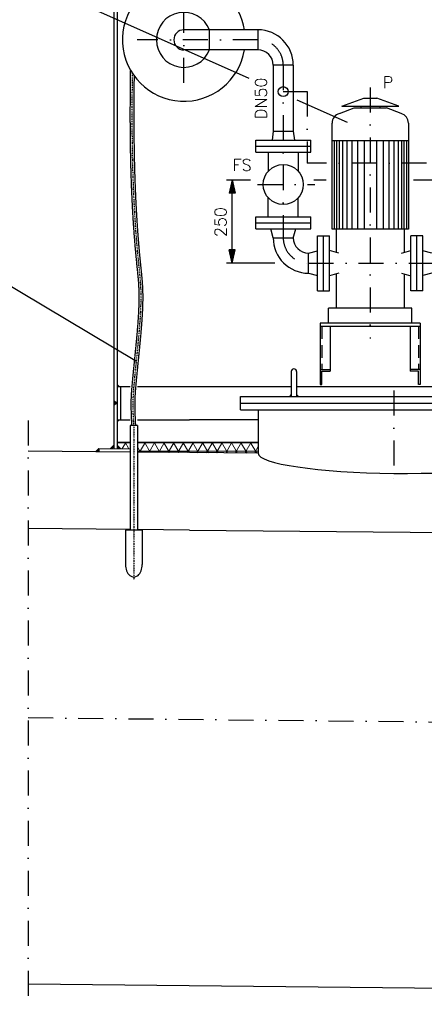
# Model space of a CAD drawing. Header units: inches. Extents: x -1548 to 30345, y -12744 to 2311.
# Tile 23 of 33: x 18542 to 19755, y -6966 to -4012. Entities that reach past the tile are written whole.
import ezdxf
from ezdxf.enums import TextEntityAlignment as Align

# ---------------------------------------------------------------- set-up
doc = ezdxf.new("R2010")
doc.units = ezdxf.units.IN
doc.header["$MEASUREMENT"] = 0
doc.linetypes.add('DASHDOT', pattern=[1, 0.5, -0.25, 0, -0.25])
doc.linetypes.add('HIDDEN', pattern=[0.375, 0.25, -0.125])
doc.layers.get('0').update_dxf_attribs({"linetype": 'CONTINUOUS'})
for name, color, linetype in [('1', 7, 'CONTINUOUS'), ('15', 7, 'CONTINUOUS'), ('2', 7, 'CONTINUOUS'), ('41', 7, 'CONTINUOUS'), ('6', 7, 'CONTINUOUS'), ('8', 7, 'CONTINUOUS')]:
    doc.layers.add(name, color=color, linetype=linetype)
doc.styles.add('ROMANS', font='ROMANS', dxfattribs={"height": 0.2})

msp = doc.modelspace()

# ---------------------------------------------------------------- hatches: boundary and pattern name
at = {"linetype": 'Continuous'}
h = msp.add_hatch(color=256, dxfattribs=at)
h.paths.add_polyline_path([(19181.6, -4502.5), (19179.4, -4502.5), (19179.4, -4532.5), (19188.4, -4532.5)])
h.paths.add_polyline_path([(19179.4, -4502.5), (19177.2, -4502.5), (19170.5, -4532.5), (19179.4, -4532.5)])
msp.add_hatch(color=256, dxfattribs=at).paths.add_polyline_path([(19179.4, -4742.5), (19170.5, -4702.5), (19188.4, -4702.5)])
h = msp.add_hatch(color=256, dxfattribs=at)
h.paths.add_polyline_path([(19181.6, -4732.5), (19179.4, -4732.5), (19179.4, -4702.5), (19188.4, -4702.5)])
h.paths.add_polyline_path([(19179.4, -4732.5), (19177.2, -4732.5), (19170.5, -4702.5), (19179.4, -4702.5)])
at = {"layer": '2', "linetype": 'Continuous', "lineweight": 5}
h = msp.add_hatch(dxfattribs=at)
h.set_pattern_fill('NET3', color=256, scale=200)
h.set_pattern_definition([(0, (15511.033, -12581.89), (0, 25), []), (60, (15511.033, -12581.89), (-21.650635, 12.5), []), (120, (15511.033, -12581.89), (-21.650635, -12.5), [])])
h.paths.add_polyline_path([(18873.8, -5279.4), (18834.4, -5279.4), (18834.4, -5288.8), (18844.5, -5298.9), (18873.8, -5299.2)])
h.paths.add_polyline_path([(19151, -5279.4), (18895.1, -5279.4), (18895.1, -5309.4), (19051.3, -5311), (19151, -5312)])
h.paths.add_polyline_path([(19257.4, -5279.4), (19151, -5279.4), (19151, -5312), (19257.4, -5313)])
h.paths.add_polyline_path([(20264.4, -5279.4), (20071.4, -5279.4), (20071.4, -5321.2), (20264.4, -5323.1)])
h.paths.add_polyline_path([(21414.4, -5279.4), (21264.4, -5279.4), (21264.4, -5333.1), (21359.6, -5334), (21369.5, -5324.1), (21404.5, -5324.5), (21414.4, -5314.6)])

# ---------------------------------------------------------------- linework, layer by layer
at = {"linetype": 'Continuous'}
for p, q in [((19179.4, -4492.5), (19170.5, -4532.5)), ((19179.4, -4492.5), (19188.4, -4532.5)), ((19188.4, -4532.5), (19170.5, -4532.5)), ((19179.4, -4742.5), (19170.5, -4702.5)), ((19188.4, -4702.5), (19170.5, -4702.5)), ((19179.4, -4742.5), (19188.4, -4702.5))]:
    msp.add_line(p, q, dxfattribs=at)
at = {"layer": '1', "linetype": 'DASHDOT', "ltscale": 150}
for p, q in [((19332.4, -4227.8), (19404.4, -4227.8)), ((19404.4, -4227.8), (19404.4, -4442.2))]:
    msp.add_line(p, q, dxfattribs=at)
at = {"layer": '1', "linetype": 'Continuous', "ltscale": 150}
msp.add_circle((19332.4, -4227.8), 15, dxfattribs=at)
at = {"layer": '15', "linetype": 'Continuous', "ltscale": 150}
for p, q in [((19161.9, -4492.5), (19234.3, -4492.5)), ((19424, -4492.5), (19461.4, -4492.5)), ((19723, -4492.5), (19809.7, -4492.5)), ((19307.5, -4742.5), (19161.9, -4742.5))]:
    msp.add_line(p, q, dxfattribs=at)
at = {"layer": '2', "color": 7, "linetype": 'DASHDOT', "ltscale": 5}
msp.add_line((18884.4, -5229.4), (18884.4, -5693.4), dxfattribs=at)
at = {"layer": '2', "linetype": 'Continuous', "lineweight": 5}
for p, q in [((18834.4, -5279.4), (18873.8, -5279.4)), ((18895.1, -5279.4), (19257.4, -5279.4))]:
    msp.add_line(p, q, dxfattribs=at)
at = {"layer": '2', "color": 7, "linetype": 'HIDDEN', "ltscale": 5}
for points, knots in [([(18878.7, -5229.4), (18877.3, -5202.1), (18875.1, -5159.3), (18883.7, -5059), (18896.5, -4947.6), (18902.9, -4829.5), (18874.1, -4575.6), (18872, -4359.6), (18874.8, -4164.3)], [0, 0, 0, 0, 81.813729, 128.511779, 301.425437, 418.985382, 481.773345, 1066.89223, 1066.89223, 1066.89223, 1066.89223]), ([(18890.1, -5229.4), (18888.7, -5202.1), (18886.6, -5159.3), (18895.2, -5059), (18908, -4947.6), (18914.3, -4829.5), (18886.2, -4581.3), (18883.6, -4371.1), (18886, -4181.5)], [0, 0, 0, 0, 81.813729, 128.511779, 301.425437, 418.985382, 481.773345, 1049.713154, 1049.713154, 1049.713154, 1049.713154])]:
    msp.add_open_spline(points, degree=3, knots=knots, dxfattribs=at)
at = {"layer": '2', "color": 7, "linetype": 'DASHDOT', "ltscale": 5}
msp.add_open_spline([(18884.4, -5229.4), (18883, -5202.1), (18880.8, -5159.3), (18889.5, -5059), (18902.2, -4947.6), (18908.6, -4829.5), (18880.2, -4578.6), (18877.8, -4365.7), (18880.4, -4173.5)], degree=3, knots=[0, 0, 0, 0, 81.813729, 128.511779, 301.425437, 418.985382, 481.773345, 1057.79535, 1057.79535, 1057.79535, 1057.79535], dxfattribs=at)
at = {"layer": '41', "linetype": 'Continuous', "ltscale": 150}
for p, q in [((18824.4, -3797.9), (18824.4, -5298.7)), ((18834.4, -3797.9), (18834.4, -5298.8)), ((19256.4, -4042.3), (19034.4, -4042.3)), ((19110.4, -4042.3), (19110.4, -4102.6)), ((19256.4, -4042.3), (19256.4, -4102.6)), ((19256.4, -4102.6), (19034.4, -4102.6)), ((19362.6, -4148.5), (19302.3, -4148.5)), ((19302.3, -4148.5), (19302.3, -4346.5)), ((19362.6, -4148.5), (19362.6, -4346.5)), ((19507.9, -4271.5), (19573.9, -4247.5)), ((19573.9, -4247.5), (19613, -4247.5)), ((19678.9, -4271.5), (19613, -4247.5)), ((19501.2, -4293.6), (19544.9, -4276.5)), ((19507.9, -4271.5), (19678.9, -4271.5)), ((19544.9, -4276.5), (19641.9, -4276.5)), ((19564.9, -4271.4), (19564.9, -4276.5)), ((19621.9, -4271.4), (19621.9, -4276.5)), ((19685.7, -4293.6), (19641.9, -4276.5)), ((19478.9, -4640.5), (19478.9, -4322.5)), ((19707.9, -4322.5), (19707.9, -4640.5)), ((19302.3, -4346.5), (19298.9, -4373.5)), ((19302.3, -4346.5), (19362.6, -4346.5)), ((19362.6, -4346.5), (19366, -4373.5)), ((19249.9, -4373.5), (19414.9, -4373.5)), ((19249.9, -4409.5), (19249.9, -4373.5)), ((19249.9, -4391.5), (19414.9, -4391.5)), ((19414.9, -4409.5), (19414.9, -4373.5)), ((19707.9, -4375.3), (19478.9, -4375.3)), ((19484.9, -4375.3), (19484.9, -4640.5)), ((19492.4, -4375.3), (19492.4, -4640.5)), ((19499.9, -4375.3), (19499.9, -4640.5)), ((19509.9, -4375.3), (19509.9, -4640.5)), ((19522.9, -4375.3), (19522.9, -4640.5)), ((19537.9, -4375.3), (19537.9, -4640.5)), ((19554.9, -4375.3), (19554.9, -4640.5)), ((19574.9, -4375.3), (19574.9, -4640.5)), ((19611.9, -4375.3), (19611.9, -4640.5)), ((19631.9, -4375.3), (19631.9, -4640.5)), ((19648.9, -4375.3), (19648.9, -4640.5)), ((19663.9, -4375.3), (19663.9, -4640.5)), ((19676.9, -4375.3), (19676.9, -4640.5)), ((19686.9, -4375.3), (19686.9, -4640.5)), ((19694.4, -4375.3), (19694.4, -4640.5)), ((19701.9, -4375.3), (19701.9, -4640.5)), ((19249.9, -4409.5), (19414.9, -4409.5)), ((19287.3, -4409.5), (19287.3, -4467)), ((19377.6, -4409.5), (19377.6, -4467)), ((19179.4, -4742.5), (19179.4, -4492.5)), ((19287.3, -4603.5), (19287.3, -4546)), ((19377.6, -4603.5), (19377.6, -4546)), ((19249.9, -4603.5), (19414.9, -4603.5)), ((19249.9, -4639.5), (19249.9, -4603.5)), ((19414.9, -4639.5), (19414.9, -4603.5)), ((19249.9, -4621.5), (19414.9, -4621.5)), ((19249.9, -4639.5), (19414.9, -4639.5)), ((19302.3, -4666.5), (19295, -4639.5)), ((19302.3, -4666.5), (19362.6, -4666.5)), ((19302.3, -4666.5), (19362.6, -4666.5)), ((19362.6, -4667.5), (19370.1, -4639.5)), ((19435.4, -4660), (19471.4, -4660)), ((19435.4, -4825), (19435.4, -4660)), ((19453.4, -4825), (19453.4, -4660)), ((19471.4, -4825), (19471.4, -4660)), ((19707.9, -4640.5), (19478.9, -4640.5)), ((19491.4, -4640.5), (19491.4, -4709.7)), ((19695.4, -4640.5), (19695.4, -4709.7)), ((19715.4, -4825), (19715.4, -4660)), ((19751.4, -4660), (19715.4, -4660)), ((19733.4, -4825), (19733.4, -4660)), ((19751.4, -4825), (19751.4, -4660)), ((19408.4, -4712.3), (19435.4, -4705.1)), ((19408.4, -4772.6), (19408.4, -4712.3)), ((19499.4, -4712.3), (19471.4, -4704.8)), ((19687.4, -4712.3), (19715.4, -4704.8)), ((19778.4, -4712.3), (19751.4, -4705.1)), ((19408.4, -4772.6), (19435.4, -4779.9)), ((19499.4, -4772.6), (19471.4, -4780.1)), ((19491.4, -4775.3), (19491.4, -4877.5)), ((19687.4, -4772.6), (19715.4, -4780.1)), ((19695.4, -4775.3), (19695.4, -4877.5)), ((19778.4, -4772.6), (19751.4, -4779.9)), ((19435.4, -4825), (19471.4, -4825)), ((19751.4, -4825), (19715.4, -4825)), ((19468.4, -4922.5), (19468.4, -4877.5)), ((19718.4, -4877.5), (19468.4, -4877.5)), ((19718.4, -4922.5), (19718.4, -4877.5)), ((19443.4, -4922.5), (19443.4, -5106.8)), ((19743.4, -4922.5), (19443.4, -4922.5)), ((19743.4, -4932.5), (19443.4, -4932.5)), ((19473.4, -4932.5), (19473.4, -5066.9)), ((19713.4, -4932.5), (19713.4, -5066.9)), ((19743.4, -4922.5), (19743.4, -5106.8)), ((19356.4, -5067.5), (19356.4, -5142.5)), ((19372.4, -5067.5), (19372.4, -5142.5)), ((19443.4, -5061.9), (19473.4, -5061.9)), ((19448.4, -5066.9), (19473.4, -5066.9)), ((19448.4, -5106.8), (19448.4, -5066.9)), ((19743.4, -5061.9), (19713.4, -5061.9)), ((19738.4, -5066.9), (19713.4, -5066.9)), ((19738.4, -5106.8), (19738.4, -5066.9)), ((18834.4, -5106.8), (18840.1, -5112.5)), ((19443.4, -5106.8), (19448.4, -5106.8)), ((19743.4, -5106.8), (19738.4, -5106.8)), ((18834.4, -5112.5), (18873.8, -5112.5)), ((18844.4, -5112.5), (18844.4, -5212.5)), ((18895.1, -5112.5), (19051.3, -5112.5)), ((19051.3, -5112.5), (19356.4, -5112.5)), ((19356.4, -5136.8), (19350.8, -5142.5)), ((19356.4, -5139.7), (19353.6, -5142.5)), ((19372.4, -5112.5), (19956.4, -5112.5)), ((19372.4, -5136.8), (19378.1, -5142.5)), ((19372.4, -5139.7), (19375.2, -5142.5)), ((18834.4, -5162.5), (18824.4, -5156.7)), ((18834.4, -5162.5), (18824.4, -5162.5)), ((18834.4, -5162.5), (18824.4, -5168.3)), ((19204.4, -5182.5), (19204.4, -5142.5)), ((19204.4, -5142.5), (20124.4, -5142.5)), ((19204.4, -5162.5), (20124.4, -5162.5)), ((19204.4, -5182.5), (20124.4, -5182.5)), ((19257.4, -5182.5), (19257.4, -5313)), ((18834.4, -5218.1), (18840.1, -5212.5)), ((18834.4, -5212.5), (18873.8, -5212.5)), ((18895.1, -5212.5), (19051.3, -5212.5)), ((19257.4, -5212.5), (19051.3, -5212.5)), ((18873.8, -5229.4), (18873.8, -5543.5)), ((18895.1, -5229.4), (18873.8, -5229.4)), ((18895.1, -5229.4), (18895.1, -5543.5)), ((18873.8, -5309.2), (18567.7, -5306.1)), ((18779.5, -5298.2), (18769.6, -5308.1)), ((18779.5, -5302.5), (18773.8, -5308.2)), ((18779.5, -5298.2), (18779.4, -5308.2)), ((18779.5, -5298.2), (18873.8, -5299.2)), ((18814.4, -5298.7), (18824.4, -5288.7)), ((18818.7, -5298.6), (18824.4, -5292.9)), ((18844.4, -5298.8), (18834.4, -5288.8)), ((18840.2, -5298.8), (18834.4, -5293)), ((19051.3, -5311), (18895.1, -5309.4)), ((19257.4, -5313), (19051.3, -5311)), ((18873.8, -5541.5), (18567.7, -5538.4)), ((18859.4, -5543.5), (18859.4, -5646.6)), ((18909.4, -5543.5), (18859.4, -5543.5)), ((19051.3, -5543.3), (18895.1, -5541.7)), ((18909.4, -5543.5), (18909.4, -5646.6)), ((19051.3, -5543.3), (20283.4, -5555.6)), ((21558, -6936.1), (18567.7, -6906.2))]:
    msp.add_line(p, q, dxfattribs=at)
at = {"layer": '41', "linetype": 'DASHDOT', "ltscale": 150}
for p, q in [((19034.4, -4201.9), (19034.4, -3797.9)), ((19256.4, -4072.5), (18894.4, -4072.5)), ((19332.4, -4148.5), (19332.4, -4666.5)), ((19593.4, -4215.1), (19593.4, -4968.9)), ((20512.8, -4442.2), (19404.4, -4442.2)), ((19255.4, -4506.5), (19427.1, -4506.5)), ((19408.4, -4742.5), (19778.4, -4742.5)), ((19664.4, -5124.9), (19664.4, -5400.7)), ((18567.7, -5214.4), (18567.7, -6966.1)), ((18567.7, -6106.1), (20404.4, -6125.3))]:
    msp.add_line(p, q, dxfattribs=at)
at = {"layer": '41', "linetype": 'HIDDEN', "ltscale": 150}
for p, q in [((19448.4, -4932.5), (19448.4, -5061.9)), ((19738.4, -4932.5), (19738.4, -5061.9))]:
    msp.add_line(p, q, dxfattribs=at)
at = {"layer": '41', "linetype": 'Continuous', "ltscale": 150}
msp.add_circle((19332.4, -4506.5), 60, dxfattribs=at)
for centre, radius, start, end in [((19034.4, -4072.5), 184.2, 99.4232, 350.5768), ((19034.4, -4072.5), 184.2, 9.4232, 80.5768), ((19034.4, -4072.5), 82.5, 21.4356, 338.5644), ((19034.4, -4072.5), 30.1, 90, 270), ((19256.4, -4148.5), 106.2, 0, 90), ((19256.4, -4148.5), 45.9, 0, 90), ((19508.9, -4322.5), 30, 105.0021, 180), ((19677.9, -4322.5), 30, 0, 74.9978), ((19408.4, -4666.5), 106.2, 180, 270), ((19408.4, -4666.5), 45.9, 180, 270), ((19364.4, -5067.5), 8, 0, 180)]:
    msp.add_arc(centre, radius, start, end, dxfattribs=at)
at = {"layer": '41', "linetype": 'DASHDOT', "ltscale": 150}
for centre, start, end in [((19256.4, -4148.5), 0, 90), ((19408.4, -4666.5), 180, 270)]:
    msp.add_arc(centre, 76, start, end, dxfattribs=at)
at = {"layer": '41', "linetype": 'Continuous', "ltscale": 150}
for centre, major_axis, ratio, start_param, end_param in [((19664.4, -5317.1), (407, -4.1), 0.138243, 3.141593, 6.283185), ((18884.4, -5646.6), (0, 37.7), 0.662471, 1.570796, 4.712389)]:
    msp.add_ellipse(centre, major_axis=major_axis, ratio=ratio, start_param=start_param, end_param=end_param, dxfattribs=at)
at = {"layer": '6', "linetype": 'Continuous', "ltscale": 150}
for p, q in [((18583.1, -3899), (19228.9, -4187.7)), ((19373.5, -4252.3), (19524.2, -4319.7))]:
    msp.add_line(p, q, dxfattribs=at)
at = {"layer": '8', "linetype": 'Continuous'}
msp.add_line((18399.8, -4742.7), (18892.6, -5036.4), dxfattribs=at)

# ---------------------------------------------------------------- texts
at = {"layer": '15', "linetype": 'Continuous', "ltscale": 150, "style": 'ROMANS'}
msp.add_text('250', height=35, rotation=90, dxfattribs=at).set_placement((19126.9, -4664.3), align=Align.TOP_LEFT)
at = {"layer": '41', "linetype": 'Continuous', "ltscale": 150, "style": 'ROMANS'}
for s, p in [('P', (19630.6, -4217.3)), ('FS', (19180.4, -4465.3))]:
    msp.add_text(s, height=35, dxfattribs=at).set_placement(p)
at = {"layer": '6', "linetype": 'DASHDOT', "style": 'ROMANS'}
msp.add_text('DN50', height=35, rotation=90, dxfattribs=at).set_placement((19283.2, -4310.2))

doc.saveas('drawing.dxf')
